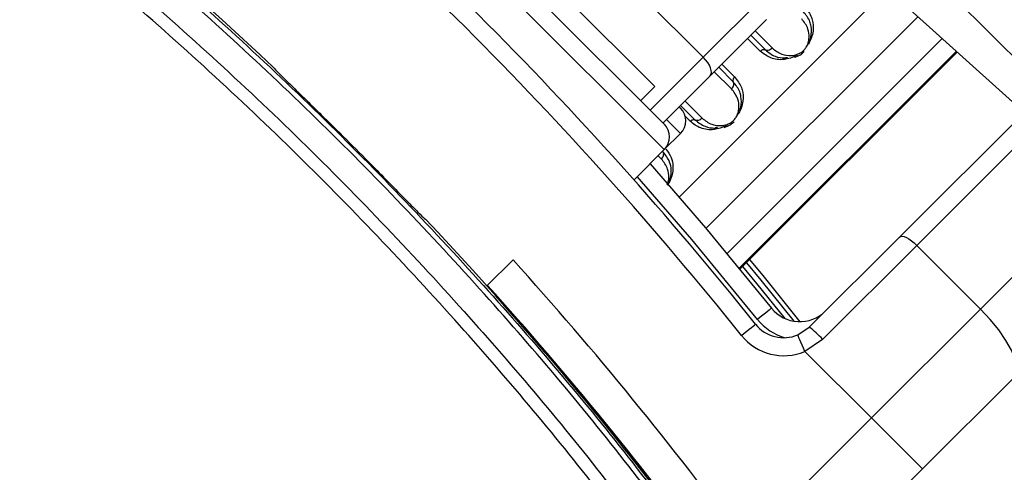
# Paper-space layout 'Wall Base Bracket' of a CAD drawing. Header units: millimetres. Extents: x 1591 to 17407, y 1260 to 16227.
# Tile 32 of 68: x 3639 to 3748, y 10277 to 10327. Entities that reach past the tile are written whole.
import ezdxf

# ---------------------------------------------------------------- set-up
doc = ezdxf.new("R2010")
doc.units = ezdxf.units.MM
doc.layers.add('COMPONENT_GEOMETRY', color=7, linetype='Continuous')
doc.styles.add('SLDTEXTSTYLE1', font='TXT', dxfattribs={"width": 0.75})
doc.dimstyles.new('SLDDIMSTYLE0', dxfattribs={"dimtxt": 100, "dimasz": 6.604, "dimexe": 0, "dimexo": 0.0625, "dimgap": 25, "dimtad": 0, "dimtih": 1, "dimtoh": 1, "dimdec": 0, "dimlfac": 0.5, "dimrnd": 1e-09, "dimzin": 12, "dimdsep": 46, "dimtxsty": 'SLDTEXTSTYLE1', "dimsah": 1, "dimcen": 0.09, "dimadec": 0, "dimazin": 3, "dimtfac": 1, "dimtdec": 0, "dimtofl": 0, "dimtmove": 0, "dimatfit": 3, "dimfxl": 1, "dimfrac": 2, "dimtolj": 1, "dimtzin": 12, "dimarcsym": 0})

# ---------------------------------------------------------------- blocks, each defined once
blk = doc.blocks.new('_D_20')
at = {"layer": 'COMPONENT_GEOMETRY', "color": 7, "ltscale": 2}
for p, q in [((8879.1, 12946.13), (8879.1, 8407.68)), ((3306.77, 9991.36), (3306.77, 8407.68)), ((3306.77, 8414.03), (5945.16, 8414.03)), ((8879.1, 8414.03), (6240.71, 8414.03))]:
    blk.add_line(p, q, dxfattribs=at)
for points in [[(3306.77, 8414.03), (3313.37, 8413.02), (3313.37, 8415.05)], [(8879.1, 8414.03), (8872.5, 8415.05), (8872.5, 8413.02)]]:
    blk.add_solid(points, dxfattribs=at)
at = {"layer": 'COMPONENT_GEOMETRY', "color": 7, "ltscale": 2, "insert": (5945.16, 8463.56), "char_height": 100, "attachment_point": 1, "style": 'SLDTEXTSTYLE1'}
blk.add_mtext('2786', dxfattribs=at)

psp = doc.layouts.new('Wall Base Bracket')

# ---------------------------------------------------------------- linework, layer by layer
at = {"color": 7, "linetype": 'Continuous', "lineweight": 25, "ltscale": 2}
for p, q in [((3736.24, 10302.95), (3796.22, 10362.93)), ((3798.11, 10362), (3738.14, 10302.02)), ((3745.21, 10294.95), (3805.19, 10354.93)), ((3710.16, 10315.48), (3677.35, 10348.29)), ((3681.52, 10347.23), (3709.1, 10319.65)), ((3728.32, 10343.52), (3750.93, 10320.9)), ((3730.16, 10334.71), (3748.77, 10317.96)), ((3714.48, 10322.91), (3721.48, 10329.91)), ((3721.48, 10327.08), (3715.26, 10320.86)), ((3719.74, 10325.34), (3721.36, 10323.72)), ((3718.55, 10299.38), (3742.64, 10323.48)), ((3715.26, 10320.86), (3710.02, 10315.62)), ((3717.81, 10320.17), (3716.19, 10321.79)), ((3707.55, 10318.1), (3709.1, 10319.65)), ((3711.96, 10317.56), (3713.58, 10315.94)), ((3711.8, 10317.41), (3711.94, 10317.27)), ((3710.16, 10312.65), (3711.95, 10314.44)), ((3706.8, 10309.29), (3710.16, 10312.65)), ((3726.23, 10292.94), (3736.24, 10302.95)), ((3738.14, 10302.02), (3727.71, 10291.59)), ((3738.14, 10302.02), (3745.21, 10294.95)), ((3693.39, 10300.4), (3690.5, 10297.52)), ((3691.22, 10296.83), (3691.17, 10296.77)), ((3691.44, 10296.46), (3691.47, 10296.55)), ((3733.12, 10282.86), (3745.21, 10294.95)), ((3724.96, 10292.08), (3726.23, 10292.94)), ((3727.71, 10291.59), (3725.74, 10290.24)), ((3725.74, 10290.24), (3733.12, 10282.86)), ((3748.93, 10287.36), (3738.78, 10277.2)), ((3719.11, 10268.85), (3733.12, 10282.86)), ((3738.78, 10277.2), (3733.12, 10282.86)), ((3738.78, 10277.2), (3724.32, 10262.74))]:
    psp.add_line(p, q, dxfattribs=at)
at = {"color": 8, "linetype": 'Continuous', "lineweight": 25, "ltscale": 2}
for p, q in [((3710.16, 10312.65), (3674.52, 10348.29)), ((3707.46, 10329.93), (3714.48, 10322.91)), ((3711.8, 10307.39), (3734.87, 10330.47)), ((3714.78, 10303.9), (3738.28, 10327.41)), ((3720.23, 10325.83), (3722.14, 10323.91)), ((3717.11, 10301.13), (3740.97, 10324.99)), ((3720.8, 10323.58), (3719.39, 10324.99)), ((3742.54, 10323.57), (3718.46, 10299.49)), ((3718.55, 10299.38), (3742.64, 10323.48)), ((3708.61, 10317.04), (3714.48, 10322.91)), ((3716.54, 10322.14), (3717.95, 10320.73)), ((3717.62, 10319.39), (3715.7, 10321.3)), ((3712.45, 10318.05), (3714.36, 10316.14)), ((3711.95, 10314.44), (3710.39, 10315.99)), ((3713.03, 10315.8), (3712.47, 10316.36)), ((3709.84, 10311.61), (3709.48, 10311.97))]:
    psp.add_line(p, q, dxfattribs=at)
at = {"color": 7, "linetype": 'Continuous', "lineweight": 25, "ltscale": 2, "flags": 128}
for points in [[(3715.26, 10320.86), (3715.35, 10321.01), (3715.39, 10321.21), (3715.37, 10321.45), (3715.29, 10321.73), (3715.16, 10322.02), (3714.97, 10322.32), (3714.74, 10322.62), (3714.48, 10322.91)], [(3723.46, 10322.66), (3723.49, 10322.73), (3723.52, 10322.78), (3723.56, 10322.83), (3723.61, 10322.86), (3723.66, 10322.88), (3723.71, 10322.88), (3723.77, 10322.87), (3723.82, 10322.84)], [(3715.68, 10314.88), (3715.71, 10314.95), (3715.74, 10315.01), (3715.78, 10315.05), (3715.83, 10315.08), (3715.88, 10315.1), (3715.94, 10315.1), (3715.99, 10315.09), (3716.04, 10315.06)], [(3708.58, 10311.07), (3714.73, 10303.96), (3722.06, 10295.05)], [(3736.24, 10302.95), (3736.36, 10303.02), (3736.53, 10303.03), (3736.75, 10302.99), (3737, 10302.88), (3737.27, 10302.73), (3737.56, 10302.53), (3737.85, 10302.29), (3738.14, 10302.02)], [(3719.62, 10300.45), (3721.24, 10298.48), (3725.19, 10293.55)], [(3722.06, 10295.05), (3722.03, 10295.03), (3721.94, 10294.96), (3721.79, 10294.84), (3721.6, 10294.69), (3721.36, 10294.5), (3721.09, 10294.28), (3720.8, 10294.05), (3720.5, 10293.8)], [(3748.93, 10287.36), (3749.2, 10287.85), (3749.24, 10288.53), (3749.05, 10289.39), (3748.64, 10290.39), (3748.03, 10291.48), (3747.23, 10292.64), (3746.28, 10293.81), (3745.21, 10294.95)], [(3718.71, 10292.02), (3719.02, 10292.26), (3719.31, 10292.5), (3719.58, 10292.71), (3719.82, 10292.9), (3720.01, 10293.06), (3720.15, 10293.17), (3720.24, 10293.24), (3720.27, 10293.27)], [(3725.74, 10290.24), (3725.59, 10290.6), (3725.44, 10290.95), (3725.3, 10291.27), (3725.19, 10291.54), (3725.09, 10291.77), (3725.02, 10291.94), (3724.97, 10292.05), (3724.96, 10292.08)]]:
    psp.add_lwpolyline(points, dxfattribs=at)
at = {"color": 8, "linetype": 'Continuous', "lineweight": 25, "ltscale": 2, "flags": 128}
for points in [[(3720.5, 10293.8), (3713.2, 10302.67), (3707.16, 10309.65)], [(3719.27, 10300.1), (3720.86, 10298.17), (3724.52, 10293.61)], [(3723.54, 10293.9), (3720.4, 10297.8), (3718.86, 10299.69)]]:
    psp.add_lwpolyline(points, dxfattribs=at)
at = {"color": 7, "linetype": 'Continuous', "lineweight": 25, "ltscale": 4}
for centre, radius, start, end in [((3392.53, 10030.66), 400, 46.7191, 55.4908), ((3395.36, 10033.49), 416, 38.6435, 51.3565), ((3395.36, 10033.49), 414, 38.6435, 51.3565), ((3565.77, 10203.9), 150, 91.6933, 358.3067), ((3565.77, 10203.9), 149.82, 91.6649, 358.3351), ((3565.77, 10203.9), 147.82, 92.3895, 357.6105), ((3710.53, 10315.85), 2, 315, 45), ((3565.77, 10203.9), 240, 270, 27.9174), ((3392.53, 10030.66), 399.86, 44.4268, 45.5732), ((3708.75, 10314.07), 2, 315, 45), ((3392.53, 10030.66), 400, 34.5092, 43.2809), ((3393.5, 10029.7), 404, 36.2964, 42.0724), ((3393.5, 10029.7), 400, 36.2964, 42.0431), ((3725.18, 10297.55), 4, 218.6435, 315), ((3723.4, 10295.77), 4, 218.6435, 292.9583), ((3719.77, 10284.36), 10.74, 42.3375, 53.034), ((3392.53, 10030.66), 400, 34.5092, 40.8526), ((3723.4, 10295.77), 6, 218.6435, 292.9583)]:
    psp.add_arc(centre, radius, start, end, dxfattribs=at)
at = {"color": 8, "linetype": 'Continuous', "lineweight": 25, "ltscale": 4}
for centre, radius, start, end in [((3565.77, 10203.9), 239, 270, 27.8437), ((3725.18, 10297.55), 6, 218.6435, 254.4516)]:
    psp.add_arc(centre, radius, start, end, dxfattribs=at)
at = {"color": 7, "linetype": 'Continuous', "lineweight": 25, "ltscale": 2}
for points, knots in [([(3721.46, 10256.81), (3716.47, 10263.79), (3706.5, 10277.73), (3689.59, 10297.71), (3671.17, 10316.94), (3651.11, 10335.15), (3633.44, 10349.22), (3622.37, 10357), (3618.68, 10359.59)], [0, 0, 0, 0, 0.175926, 0.351853, 0.536803, 0.722183, 0.907563, 1, 1, 1, 1]), ([(3618.99, 10360.05), (3622.68, 10357.46), (3633.78, 10349.67), (3651.47, 10335.57), (3671.56, 10317.34), (3690, 10298.08), (3706.94, 10278.08), (3716.93, 10264.11), (3721.92, 10257.13)], [0, 0, 0, 0, 0.092437, 0.277818, 0.463199, 0.648153, 0.824076, 1, 1, 1, 1]), ([(3617.01, 10357.13), (3620.69, 10354.54), (3631.77, 10346.76), (3649.43, 10332.68), (3669.48, 10314.46), (3687.74, 10295.33), (3704.37, 10275.61), (3714.12, 10261.96), (3719, 10255.14)], [0, 0, 0, 0, 0.09315, 0.279968, 0.466787, 0.653164, 0.826582, 1, 1, 1, 1]), ([(3717.85, 10254.35), (3712.99, 10261.15), (3703.28, 10274.75), (3686.7, 10294.4), (3668.5, 10313.46), (3648.53, 10331.62), (3630.93, 10345.65), (3619.89, 10353.4), (3616.22, 10355.98)], [0, 0, 0, 0, 0.173418, 0.346836, 0.533213, 0.720031, 0.906849, 1, 1, 1, 1]), ([(3725.73, 10328.5), (3726.02, 10328.13), (3726.43, 10327.62), (3726.7, 10326.57), (3726.69, 10325.66), (3726.39, 10324.83), (3726.19, 10324.48), (3726.15, 10324.41)], [0, 0, 0, 0, 0.3508183, 0.4854244, 0.7839871, 0.9541962, 1, 1, 1, 1]), ([(3726.05, 10324.26), (3726.09, 10324.31), (3726.25, 10324.6), (3726.5, 10325.34), (3726.5, 10326.15), (3726.25, 10327.12), (3725.87, 10327.6), (3725.59, 10327.95)], [0, 0, 0, 0, 0.041439, 0.201296, 0.49918, 0.637273, 1, 1, 1, 1]), ([(3722.14, 10323.91), (3722.47, 10323.66), (3723.06, 10323.2), (3724.06, 10323.05), (3724.81, 10323.17), (3725.32, 10323.41), (3725.67, 10323.7), (3725.94, 10324.07), (3726.15, 10324.55), (3726.25, 10325.25), (3726.12, 10326.22), (3725.66, 10326.82), (3725.39, 10327.17)], [0, 0, 0, 0, 0.181551, 0.3237954, 0.4088518, 0.4622965, 0.5041851, 0.5459849, 0.6005579, 0.677304, 0.8079047, 1, 1, 1, 1]), ([(3720.8, 10323.58), (3720.85, 10323.62), (3720.94, 10323.69), (3721.09, 10323.76), (3721.24, 10323.77), (3721.32, 10323.74), (3721.36, 10323.72)], [0, 0, 0, 0, 0.249993, 0.499988, 0.750023, 1, 1, 1, 1]), ([(3723.46, 10322.66), (3723.45, 10322.66), (3722.92, 10322.6), (3721.91, 10322.72), (3721.17, 10323.29), (3720.8, 10323.58)], [0, 0, 0, 0, 0.005036, 0.5036, 1, 1, 1, 1]), ([(3722.14, 10323.91), (3722.07, 10323.85), (3721.93, 10323.74), (3721.69, 10323.65), (3721.49, 10323.65), (3721.4, 10323.7), (3721.36, 10323.72)], [0, 0, 0, 0, 0.279643, 0.559277, 0.838897, 1, 1, 1, 1]), ([(3721.36, 10323.72), (3721.71, 10323.45), (3722.34, 10322.95), (3723.26, 10322.8), (3723.74, 10322.84), (3723.82, 10322.84)], [0, 0, 0, 0, 0.500692, 0.922782, 1, 1, 1, 1]), ([(3724.88, 10323.15), (3724.63, 10323.02), (3724.15, 10322.77), (3723.68, 10322.69), (3723.46, 10322.66)], [0, 0, 0, 0, 0.511869, 1, 1, 1, 1]), ([(3724.59, 10322.9), (3724.81, 10322.98), (3725.21, 10323.11), (3725.53, 10323.41), (3725.67, 10323.53)], [0, 0, 0, 0, 0.5829546, 1, 1, 1, 1]), ([(3666.76, 10321.86), (3666.81, 10321.79), (3666.92, 10321.65), (3667.89, 10320.67), (3669.34, 10319.25), (3670.95, 10317.67), (3672.01, 10316.63), (3672.43, 10316.22)], [0, 0, 0, 0, 0.2145696, 0.4291899, 0.6437882, 0.8584494, 1, 1, 1, 1]), ([(3717.62, 10319.39), (3717.68, 10319.46), (3717.8, 10319.6), (3717.88, 10319.84), (3717.88, 10320.04), (3717.83, 10320.13), (3717.81, 10320.17)], [0, 0, 0, 0, 0.279643, 0.559277, 0.838897, 1, 1, 1, 1]), ([(3717.95, 10320.73), (3717.91, 10320.68), (3717.84, 10320.59), (3717.77, 10320.44), (3717.76, 10320.29), (3717.79, 10320.21), (3717.81, 10320.17)], [0, 0, 0, 0, 0.249993, 0.499988, 0.750023, 1, 1, 1, 1]), ([(3718.27, 10316.48), (3718.31, 10316.54), (3718.47, 10316.83), (3718.73, 10317.56), (3718.72, 10318.37), (3718.47, 10319.34), (3718.09, 10319.82), (3717.81, 10320.17)], [0, 0, 0, 0, 0.041436, 0.201294, 0.499179, 0.637272, 1, 1, 1, 1]), ([(3717.95, 10320.73), (3718.24, 10320.35), (3718.65, 10319.84), (3718.92, 10318.79), (3718.91, 10317.88), (3718.61, 10317.05), (3718.41, 10316.71), (3718.37, 10316.63)], [0, 0, 0, 0, 0.3508186, 0.4854248, 0.7839893, 0.9541986, 1, 1, 1, 1]), ([(3714.36, 10316.14), (3714.69, 10315.88), (3715.28, 10315.42), (3716.28, 10315.27), (3717.03, 10315.4), (3717.54, 10315.63), (3717.89, 10315.92), (3718.16, 10316.29), (3718.37, 10316.77), (3718.47, 10317.47), (3718.34, 10318.45), (3717.89, 10319.04), (3717.62, 10319.39)], [0, 0, 0, 0, 0.181551, 0.323795, 0.408852, 0.462296, 0.504186, 0.545984, 0.600557, 0.677304, 0.807905, 1, 1, 1, 1]), ([(3713.03, 10315.8), (3713.07, 10315.84), (3713.16, 10315.92), (3713.31, 10315.98), (3713.46, 10315.99), (3713.54, 10315.96), (3713.58, 10315.94)], [0, 0, 0, 0, 0.249994, 0.499991, 0.750014, 1, 1, 1, 1]), ([(3715.68, 10314.88), (3715.67, 10314.88), (3715.14, 10314.82), (3714.13, 10314.94), (3713.39, 10315.51), (3713.03, 10315.8)], [0, 0, 0, 0, 0.005036, 0.503599, 1, 1, 1, 1]), ([(3714.36, 10316.14), (3714.29, 10316.08), (3714.15, 10315.96), (3713.91, 10315.87), (3713.71, 10315.88), (3713.62, 10315.92), (3713.58, 10315.94)], [0, 0, 0, 0, 0.279642, 0.559274, 0.838902, 1, 1, 1, 1]), ([(3713.58, 10315.94), (3713.93, 10315.67), (3714.56, 10315.18), (3715.48, 10315.02), (3715.97, 10315.06), (3716.04, 10315.06)], [0, 0, 0, 0, 0.500692, 0.922782, 1, 1, 1, 1]), ([(3717.1, 10315.37), (3716.86, 10315.24), (3716.37, 10314.99), (3715.91, 10314.92), (3715.68, 10314.88)], [0, 0, 0, 0, 0.511872, 1, 1, 1, 1]), ([(3716.81, 10315.12), (3717.04, 10315.2), (3717.43, 10315.33), (3717.76, 10315.63), (3717.89, 10315.75)], [0, 0, 0, 0, 0.582959, 1, 1, 1, 1]), ([(3709.84, 10311.61), (3709.9, 10311.68), (3710.02, 10311.82), (3710.1, 10312.07), (3710.1, 10312.26), (3710.05, 10312.36), (3710.03, 10312.39)], [0, 0, 0, 0, 0.279643, 0.559277, 0.838897, 1, 1, 1, 1]), ([(3710.48, 10308.7), (3710.5, 10308.73), (3710.68, 10308.97), (3710.88, 10309.57), (3710.97, 10310.43), (3710.76, 10311.46), (3710.31, 10312.04), (3710.03, 10312.39)], [0, 0, 0, 0, 0.019596, 0.174112, 0.402343, 0.637037, 1, 1, 1, 1]), ([(3678.09, 10310.56), (3678.72, 10309.92), (3679.98, 10308.63), (3681.65, 10306.92), (3682.92, 10305.63), (3683.61, 10304.96), (3683.7, 10304.91), (3683.73, 10304.89)], [0, 0, 0, 0, 0.214674, 0.429377, 0.644065, 0.858723, 1, 1, 1, 1])]:
    psp.add_open_spline(points, degree=3, knots=knots, dxfattribs=at)
at = {"color": 8, "linetype": 'Continuous', "lineweight": 25, "ltscale": 2}
for points, knots in [([(3710.33, 10312.7), (3710.56, 10312.4), (3710.97, 10311.86), (3711.16, 10310.83), (3711.06, 10309.87), (3710.79, 10309.13), (3710.54, 10308.79), (3710.47, 10308.71)], [0, 0, 0, 0, 0.289656, 0.529388, 0.770873, 0.944075, 1, 1, 1, 1]), ([(3710.46, 10308.73), (3710.49, 10308.8), (3710.62, 10309.07), (3710.68, 10309.69), (3710.57, 10310.67), (3710.11, 10311.26), (3709.84, 10311.61)], [0, 0, 0, 0, 0.056155, 0.237467, 0.545944, 1, 1, 1, 1])]:
    psp.add_open_spline(points, degree=3, knots=knots, dxfattribs=at)

# ---------------------------------------------------------------- dimensions: what is measured, and where the dimension line sits
at = {"layer": 'COMPONENT_GEOMETRY', "color": 7, "ltscale": 2}
dim = psp.add_linear_dim(base=(3306.77, 8414.03), p1=(8879.1, 12948.67), p2=(3306.77, 9993.9), dimstyle='SLDDIMSTYLE0', dxfattribs=at)
dim.commit()
dim.dimension.update_dxf_attribs({"geometry": '_D_20', "text_midpoint": (6092.94, 8414.03), "dimtype": 160})

doc.saveas('drawing.dxf')
